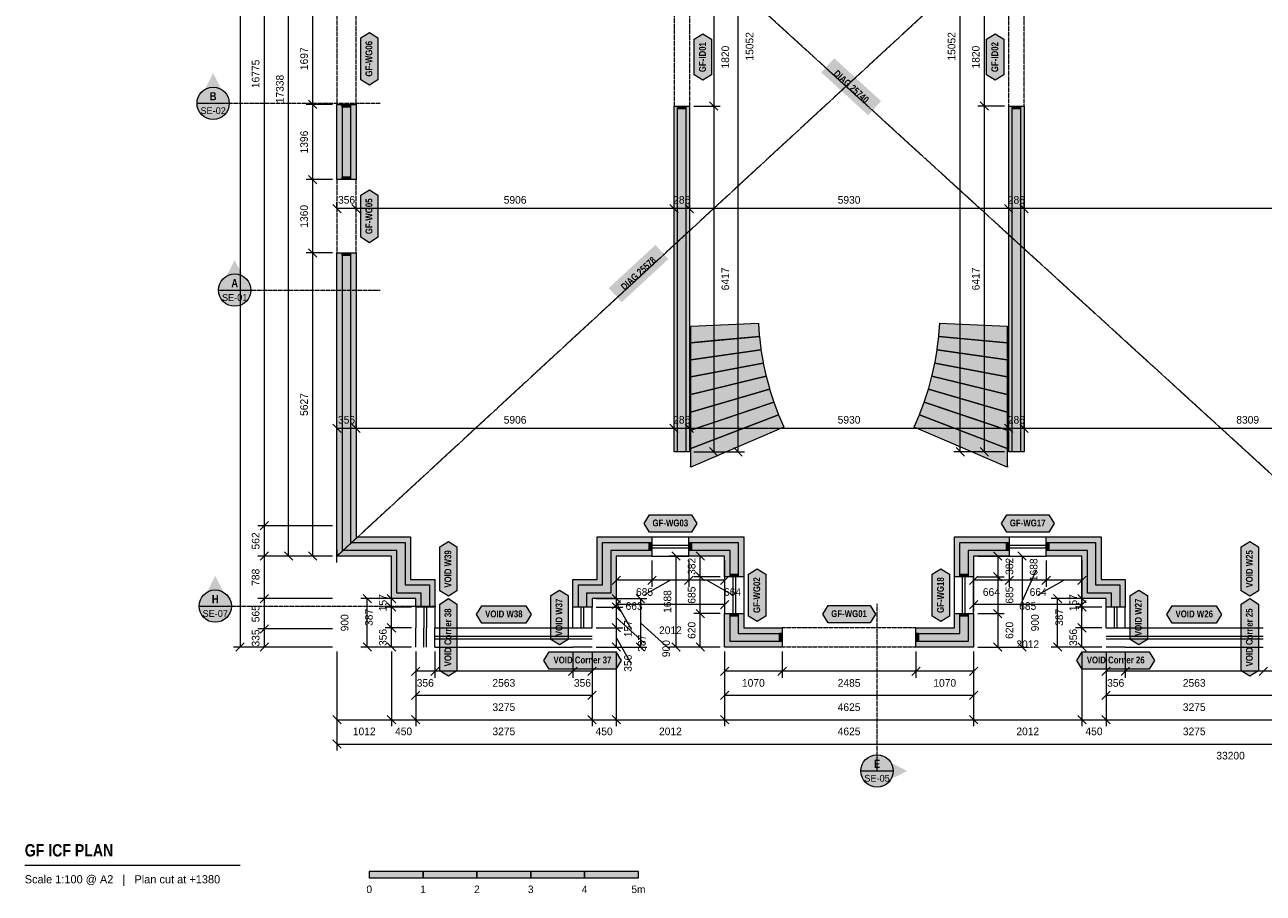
# Model space of a CAD drawing. Header units: millimetres. Extents: x -5835 to 39265, y -4604 to 35078.
# Tile 1 of 5: x -5835 to 17172, y -4604 to 11515. Entities that reach past the tile are written whole.
import ezdxf
from ezdxf.enums import TextEntityAlignment as Align

# ---------------------------------------------------------------- set-up
doc = ezdxf.new("R2010")
doc.units = ezdxf.units.MM
doc.linetypes.add('DASHED', pattern=[1.524, 1.27, -0.254])
for name, color, linetype in [('FILL-C_B2B2B5', 7, 'Continuous'), ('FILL-EPS', 7, 'Continuous'), ('FILL-INK', 7, 'Continuous'), ('FILL-RED', 7, 'Continuous'), ('FILL-TEAL_DK', 7, 'Continuous'), ('FILL-WHITE', 7, 'Continuous'), ('LINE-C_85297A', 7, 'Continuous'), ('LINE-C_85297A-DASH', 7, 'DASHED'), ('LINE-INK', 7, 'Continuous'), ('LINE-INK-DASH', 7, 'DASHED'), ('LINE-RED', 7, 'Continuous'), ('LINE-RED-DASH', 7, 'DASHED'), ('LINE-STEEL_GREY', 7, 'Continuous'), ('LINE-TEAL_DK', 7, 'Continuous'), ('TEXT-C_85297A', 7, 'Continuous'), ('TEXT-INK', 7, 'Continuous'), ('TEXT-RED', 7, 'Continuous'), ('TEXT-STEEL_GREY', 7, 'Continuous'), ('TEXT-TEAL_DK', 7, 'Continuous')]:
    doc.layers.add(name, color=color, linetype=linetype)
doc.styles.add('OpenSansCondensed-Bold', font='OpenSansCondensed-Bold.ttf')

msp = doc.modelspace()

# ---------------------------------------------------------------- hatches: boundary and pattern name
at = {"layer": 'FILL-C_B2B2B5', "true_color": 0xb2b2b5}
h = msp.add_hatch(color=253, dxfattribs=at)
h.dxf.hatch_style = 1
h.paths.add_polyline_path([(67, 8640), (67, 10036), (219, 10036), (219, 8640)])
h = msp.add_hatch(color=253, dxfattribs=at)
h.dxf.hatch_style = 1
h.paths.add_polyline_path([(6446, 10004), (6446, 3588), (6294, 3588), (6294, 10004)])
h = msp.add_hatch(color=253, dxfattribs=at)
h.dxf.hatch_style = 1
h.paths.add_polyline_path([(12510, 3588), (12510, 10005), (12662, 10005), (12662, 3588)])
h = msp.add_hatch(color=253, dxfattribs=at)
h.dxf.hatch_style = 1
h.paths.add_polyline_path([(1530, 708), (1530, 967), (1080, 967), (1080, 1755), (67, 1755), (67, 7280), (219, 7280), (219, 1907), (1232, 1907), (1232, 1119), (1682, 1119), (1682, 708)])
h = msp.add_hatch(color=253, dxfattribs=at)
h.dxf.hatch_style = 1
h.paths.add_polyline_path([(5816, 1755), (5052, 1755), (5052, 967), (4601, 967), (4601, 708), (4449, 708), (4449, 1119), (4899, 1119), (4899, 1907), (5816, 1907)])
h = msp.add_hatch(color=253, dxfattribs=at)
h.dxf.hatch_style = 1
h.paths.add_polyline_path([(7267, 1270), (7267, 1755), (6501, 1755), (6501, 1907), (7419, 1907), (7419, 1270)])
h = msp.add_hatch(color=253, dxfattribs=at)
h.dxf.hatch_style = 1
h.paths.add_polyline_path([(12454, 1755), (11689, 1755), (11689, 1271), (11537, 1271), (11537, 1907), (12454, 1907)])
h = msp.add_hatch(color=253, dxfattribs=at)
h.dxf.hatch_style = 1
h.paths.add_polyline_path([(13139, 1907), (14057, 1907), (14057, 1119), (14507, 1119), (14507, 708), (14355, 708), (14355, 967), (13905, 967), (13905, 1755), (13139, 1755)])
h = msp.add_hatch(color=253, dxfattribs=at)
h.dxf.hatch_style = 1
h.paths.add_polyline_path([(7419, 585), (7419, 219), (8235, 219), (8235, 67), (7267, 67), (7267, 585)])
h = msp.add_hatch(color=253, dxfattribs=at)
h.dxf.hatch_style = 1
h.paths.add_polyline_path([(11689, 586), (11689, 67), (10720, 67), (10720, 219), (11537, 219), (11537, 586)])
at = {"layer": 'FILL-EPS', "true_color": 0xccffff}
h = msp.add_hatch(color=7, dxfattribs=at)
h.dxf.hatch_style = 1
h.paths.add_polyline_path([(-35, 8640), (-35, 10036), (67, 10036), (67, 8640)])
h = msp.add_hatch(color=7, dxfattribs=at)
h.dxf.hatch_style = 1
h.paths.add_polyline_path([(321, 8640), (219, 8640), (219, 10036), (321, 10036)])
h = msp.add_hatch(color=7, dxfattribs=at)
h.dxf.hatch_style = 1
h.paths.add_polyline_path([(6294, 10004), (6294, 3588), (6446, 3588), (6446, 10004), (6513, 10004), (6513, 7126), (6513, 3588), (6355, 3588), (6227, 3588), (6227, 7010), (6227, 10004)])
h = msp.add_hatch(color=7, dxfattribs=at)
h.dxf.hatch_style = 1
h.paths.add_polyline_path([(12443, 3588), (12443, 10005), (12510, 10005), (12510, 3588)])
h = msp.add_hatch(color=7, dxfattribs=at)
h.dxf.hatch_style = 1
h.paths.add_polyline_path([(12662, 3588), (12662, 10005), (12729, 10005), (12729, 3588)])
h = msp.add_hatch(color=7, dxfattribs=at)
h.dxf.hatch_style = 1
h.paths.add_polyline_path([(1428, 708), (1428, 865), (978, 865), (978, 1653), (-35, 1653), (-35, 7280), (67, 7280), (67, 1755), (1080, 1755), (1080, 967), (1530, 967), (1530, 708)])
h = msp.add_hatch(color=7, dxfattribs=at)
h.dxf.hatch_style = 1
h.paths.add_polyline_path([(1334, 2009), (1334, 1221), (1784, 1221), (1784, 708), (1682, 708), (1682, 1119), (1232, 1119), (1232, 1907), (219, 1907), (219, 7280), (321, 7280), (321, 2009), (683, 2009), (978, 2009), (978, 2009)])
h = msp.add_hatch(color=7, dxfattribs=at)
h.dxf.hatch_style = 1
h.paths.add_polyline_path([(4798, 2009), (5816, 2009), (5816, 1907), (4899, 1907), (4899, 1119), (4449, 1119), (4449, 708), (4347, 708), (4347, 1221), (4798, 1221)])
h = msp.add_hatch(color=7, dxfattribs=at)
h.dxf.hatch_style = 1
h.paths.add_polyline_path([(7521, 1270), (7419, 1270), (7419, 1907), (6501, 1907), (6501, 2009), (7521, 2009)])
h = msp.add_hatch(color=7, dxfattribs=at)
h.dxf.hatch_style = 1
h.paths.add_polyline_path([(12454, 2009), (12454, 1907), (11537, 1907), (11537, 1271), (11435, 1271), (11435, 2009)])
h = msp.add_hatch(color=7, dxfattribs=at)
h.dxf.hatch_style = 1
h.paths.add_polyline_path([(13139, 2009), (14159, 2009), (14159, 1221), (14609, 1221), (14609, 708), (14507, 708), (14507, 1119), (14057, 1119), (14057, 1907), (13139, 1907)])
h = msp.add_hatch(color=7, dxfattribs=at)
h.dxf.hatch_style = 1
h.paths.add_polyline_path([(5816, 1653), (5153, 1653), (5153, 865), (4703, 865), (4703, 708), (4601, 708), (4601, 967), (5052, 967), (5052, 1755), (5816, 1755)])
h = msp.add_hatch(color=7, dxfattribs=at)
h.dxf.hatch_style = 1
h.paths.add_polyline_path([(7165, 1270), (7165, 1653), (6501, 1653), (6501, 1755), (7267, 1755), (7267, 1270)])
h = msp.add_hatch(color=7, dxfattribs=at)
h.dxf.hatch_style = 1
h.paths.add_polyline_path([(12454, 1653), (11791, 1653), (11791, 1271), (11689, 1271), (11689, 1755), (12454, 1755)])
h = msp.add_hatch(color=7, dxfattribs=at)
h.dxf.hatch_style = 1
h.paths.add_polyline_path([(13139, 1653), (13139, 1755), (13905, 1755), (13905, 967), (14355, 967), (14355, 708), (14253, 708), (14253, 865), (13803, 865), (13803, 1653)])
h = msp.add_hatch(color=7, dxfattribs=at)
h.dxf.hatch_style = 1
h.paths.add_polyline_path([(7165, 585), (7267, 585), (7267, 67), (8235, 67), (8235, -35), (7165, -35)])
h = msp.add_hatch(color=7, dxfattribs=at)
h.dxf.hatch_style = 1
h.paths.add_polyline_path([(7521, 585), (7521, 321), (8235, 321), (8235, 219), (7419, 219), (7419, 585)])
h = msp.add_hatch(color=7, dxfattribs=at)
h.dxf.hatch_style = 1
h.paths.add_polyline_path([(11435, 586), (11537, 586), (11537, 219), (10720, 219), (10720, 321), (11435, 321)])
h = msp.add_hatch(color=7, dxfattribs=at)
h.dxf.hatch_style = 1
h.paths.add_polyline_path([(11791, 586), (11791, -35), (10720, -35), (10720, 67), (11689, 67), (11689, 586)])
at = {"layer": 'FILL-INK', "true_color": 0x14141a}
h = msp.add_hatch(color=250, dxfattribs=at)
h.dxf.hatch_style = 1
h.paths.add_polyline_path([(565, -4322), (1565, -4322), (1565, -4202), (565, -4202)])
h = msp.add_hatch(color=250, dxfattribs=at)
h.dxf.hatch_style = 1
h.paths.add_polyline_path([(2565, -4322), (3565, -4322), (3565, -4202), (2565, -4202)])
h = msp.add_hatch(color=250, dxfattribs=at)
h.dxf.hatch_style = 1
h.paths.add_polyline_path([(4565, -4322), (5565, -4322), (5565, -4202), (4565, -4202)])
at = {"layer": 'FILL-RED', "true_color": 0xb81a1f}
h = msp.add_hatch(color=242, dxfattribs=at)
h.dxf.hatch_style = 1
h.paths.add_polyline_path([(-2335, 10617), (-2620, 10057), (-2050, 10057)])
h = msp.add_hatch(color=242, dxfattribs=at)
h.dxf.hatch_style = 1
h.paths.add_polyline_path([(-1935, 7149), (-2220, 6589), (-1650, 6589)])
h = msp.add_hatch(color=242, dxfattribs=at)
h.dxf.hatch_style = 1
h.paths.add_polyline_path([(-2296, 1284), (-2581, 724), (-2011, 724)])
h = msp.add_hatch(color=242, dxfattribs=at)
h.dxf.hatch_style = 1
h.paths.add_polyline_path([(10558, -2335), (9998, -2050), (9998, -2620)])
at = {"layer": 'FILL-TEAL_DK', "true_color": 0x006b5c}
h = msp.add_hatch(color=126, dxfattribs=at)
h.dxf.hatch_style = 1
h.paths.add_polyline_path([(63, 10036), (215, 10036), (215, 9986), (63, 9986)])
h = msp.add_hatch(color=126, dxfattribs=at)
h.dxf.hatch_style = 1
h.paths.add_polyline_path([(6294, 10005), (6446, 10005), (6446, 9955), (6294, 9955)])
h = msp.add_hatch(color=126, dxfattribs=at)
h.dxf.hatch_style = 1
h.paths.add_polyline_path([(12510, 10005), (12662, 10005), (12662, 9955), (12510, 9955)])
h = msp.add_hatch(color=126, dxfattribs=at)
h.dxf.hatch_style = 1
h.paths.add_polyline_path([(63, 8690), (215, 8690), (215, 8640), (63, 8640)])
h = msp.add_hatch(color=126, dxfattribs=at)
h.dxf.hatch_style = 1
h.paths.add_polyline_path([(63, 7280), (215, 7280), (215, 7230), (63, 7230)])
h = msp.add_hatch(color=126, dxfattribs=at)
h.dxf.hatch_style = 1
h.paths.add_polyline_path([(5766, 1907), (5816, 1907), (5816, 1755), (5766, 1755)])
h = msp.add_hatch(color=126, dxfattribs=at)
h.dxf.hatch_style = 1
h.paths.add_polyline_path([(6501, 1907), (6551, 1907), (6551, 1755), (6501, 1755)])
h = msp.add_hatch(color=126, dxfattribs=at)
h.dxf.hatch_style = 1
h.paths.add_polyline_path([(12404, 1907), (12454, 1907), (12454, 1755), (12404, 1755)])
h = msp.add_hatch(color=126, dxfattribs=at)
h.dxf.hatch_style = 1
h.paths.add_polyline_path([(13139, 1907), (13189, 1907), (13189, 1755), (13139, 1755)])
h = msp.add_hatch(color=126, dxfattribs=at)
h.dxf.hatch_style = 1
h.paths.add_polyline_path([(7267, 1320), (7419, 1320), (7419, 1270), (7267, 1270)])
h = msp.add_hatch(color=126, dxfattribs=at)
h.dxf.hatch_style = 1
h.paths.add_polyline_path([(11536, 1320), (11688, 1320), (11688, 1270), (11536, 1270)])
h = msp.add_hatch(color=126, dxfattribs=at)
h.dxf.hatch_style = 1
h.paths.add_polyline_path([(7267, 586), (7419, 586), (7419, 536), (7267, 536)])
h = msp.add_hatch(color=126, dxfattribs=at)
h.dxf.hatch_style = 1
h.paths.add_polyline_path([(11536, 586), (11688, 586), (11688, 536), (11536, 536)])
h = msp.add_hatch(color=126, dxfattribs=at)
h.dxf.hatch_style = 1
h.paths.add_polyline_path([(8185, 224), (8235, 224), (8235, 72), (8185, 72)])
h = msp.add_hatch(color=126, dxfattribs=at)
h.dxf.hatch_style = 1
h.paths.add_polyline_path([(10720, 224), (10770, 224), (10770, 72), (10720, 72)])
at = {"layer": 'FILL-WHITE', "true_color": 0xffffff}
h = msp.add_hatch(color=7, dxfattribs=at)
h.dxf.hatch_style = 1
h.paths.add_polyline_path([(567, 10395), (407, 10495), (407, 11274), (567, 11374), (727, 11274), (727, 10495)])
h = msp.add_hatch(color=7, dxfattribs=at)
h.dxf.hatch_style = 1
h.paths.add_polyline_path([(6763, 10484), (6603, 10584), (6603, 11246), (6763, 11346), (6923, 11246), (6923, 10584)])
h = msp.add_hatch(color=7, dxfattribs=at)
h.dxf.hatch_style = 1
h.paths.add_polyline_path([(12193, 10484), (12033, 10584), (12033, 11246), (12193, 11346), (12353, 11246), (12353, 10584)])
h = msp.add_hatch(color=7, dxfattribs=at)
h.dxf.hatch_style = 1
h.paths.add_polyline_path([(8961, 10631), (9833, 9836), (10073, 10099), (9201, 10894)])
h = msp.add_hatch(color=7, dxfattribs=at)
h.dxf.hatch_style = 1
h.paths.add_polyline_path([(-2035, 10057), (-2045, 10135), (-2075, 10207), (-2122, 10269), (-2185, 10317), (-2257, 10347), (-2335, 10357), (-2412, 10347), (-2485, 10317), (-2547, 10269), (-2594, 10207), (-2624, 10135), (-2635, 10057), (-2624, 9979), (-2594, 9907), (-2547, 9845), (-2485, 9797), (-2412, 9767), (-2335, 9757), (-2257, 9767), (-2185, 9797), (-2122, 9845), (-2075, 9907), (-2045, 9979)])
h = msp.add_hatch(color=7, dxfattribs=at)
h.dxf.hatch_style = 1
h.paths.add_polyline_path([(567, 7470), (407, 7570), (407, 8350), (567, 8450), (727, 8350), (727, 7570)])
h = msp.add_hatch(color=7, dxfattribs=at)
h.dxf.hatch_style = 1
h.paths.add_polyline_path([(5254, 6366), (6122, 7166), (5881, 7428), (5013, 6628)])
h = msp.add_hatch(color=7, dxfattribs=at)
h.dxf.hatch_style = 1
h.paths.add_polyline_path([(-1635, 6589), (-1645, 6667), (-1675, 6739), (-1722, 6801), (-1785, 6849), (-1857, 6879), (-1935, 6889), (-2012, 6879), (-2085, 6849), (-2147, 6801), (-2194, 6739), (-2224, 6667), (-2235, 6589), (-2224, 6511), (-2194, 6439), (-2147, 6377), (-2085, 6329), (-2012, 6299), (-1935, 6289), (-1857, 6299), (-1785, 6329), (-1722, 6377), (-1675, 6439), (-1645, 6511)])
h = msp.add_hatch(color=7, dxfattribs=at)
h.dxf.hatch_style = 1
h.paths.add_polyline_path([(6538, 5923), (7794, 5978), (7811, 5749), (7812, 5729), (7039, 5659), (6538, 5613), (6536, 5633), (6538, 5633)])
h = msp.add_hatch(color=7, dxfattribs=at)
h.dxf.hatch_style = 1
h.paths.add_polyline_path([(11145, 5749), (11162, 5978), (12418, 5923), (12418, 5633), (12420, 5633), (12418, 5613), (11144, 5729)])
h = msp.add_hatch(color=7, dxfattribs=at)
h.dxf.hatch_style = 1
h.paths.add_polyline_path([(6538, 5613), (7812, 5729), (7840, 5501), (7840, 5501), (7842, 5481), (6538, 5298), (6535, 5318), (6538, 5318)])
h = msp.add_hatch(color=7, dxfattribs=at)
h.dxf.hatch_style = 1
h.paths.add_polyline_path([(11114, 5481), (11116, 5501), (11116, 5501), (11144, 5729), (12418, 5613), (12418, 5318), (12421, 5318), (12418, 5298), (11244, 5463)])
h = msp.add_hatch(color=7, dxfattribs=at)
h.dxf.hatch_style = 1
h.paths.add_polyline_path([(6538, 5298), (7842, 5481), (7881, 5254), (7884, 5234), (6538, 4978), (6534, 4998), (6538, 4998)])
h = msp.add_hatch(color=7, dxfattribs=at)
h.dxf.hatch_style = 1
h.paths.add_polyline_path([(11072, 5234), (11075, 5254), (11114, 5481), (12418, 5298), (12418, 4998), (12422, 4998), (12418, 4978), (12418, 4978), (12418, 4978)])
h = msp.add_hatch(color=7, dxfattribs=at)
h.dxf.hatch_style = 1
h.paths.add_polyline_path([(6538, 4653), (6533, 4672), (6538, 4674), (6538, 4978), (7884, 5234), (7934, 5010), (7938, 4990), (7938, 4990), (7938, 4990), (6538, 4653)])
h = msp.add_hatch(color=7, dxfattribs=at)
h.dxf.hatch_style = 1
h.paths.add_polyline_path([(11018, 4990), (11022, 5010), (11072, 5234), (12418, 4978), (12418, 4674), (12423, 4672), (12418, 4653), (11244, 4936)])
h = msp.add_hatch(color=7, dxfattribs=at)
h.dxf.hatch_style = 1
h.paths.add_polyline_path([(6538, 4323), (6532, 4342), (6538, 4344), (6538, 4653), (7938, 4990), (7998, 4768), (7998, 4768), (8003, 4749)])
h = msp.add_hatch(color=7, dxfattribs=at)
h.dxf.hatch_style = 1
h.paths.add_polyline_path([(10953, 4749), (10958, 4768), (10958, 4768), (11018, 4990), (12418, 4653), (12418, 4344), (12424, 4342), (12418, 4323), (11400, 4619)])
h = msp.add_hatch(color=7, dxfattribs=at)
h.dxf.hatch_style = 1
h.paths.add_polyline_path([(6538, 3988), (6532, 4007), (6538, 4009), (6538, 4323), (8003, 4749), (8074, 4530), (8080, 4511), (7003, 4146)])
h = msp.add_hatch(color=7, dxfattribs=at)
h.dxf.hatch_style = 1
h.paths.add_polyline_path([(10876, 4511), (10882, 4530), (10953, 4749), (12418, 4323), (12418, 4009), (12424, 4007), (12418, 3988), (11777, 4205)])
h = msp.add_hatch(color=7, dxfattribs=at)
h.dxf.hatch_style = 1
h.paths.add_polyline_path([(6538, 3648), (6531, 3667), (6538, 3669), (6538, 3988), (8080, 4511), (8161, 4296), (8161, 4296), (8168, 4277)])
h = msp.add_hatch(color=7, dxfattribs=at)
h.dxf.hatch_style = 1
h.paths.add_polyline_path([(10788, 4277), (10795, 4296), (10795, 4296), (10876, 4511), (12418, 3988), (12418, 3669), (12425, 3667), (12418, 3648)])
h = msp.add_hatch(color=7, dxfattribs=at)
h.dxf.hatch_style = 1
h.paths.add_polyline_path([(6538, 3303), (6530, 3321), (6538, 3325), (6538, 3648), (8168, 4277), (8260, 4065), (8260, 4065), (8268, 4047)])
h = msp.add_hatch(color=7, dxfattribs=at)
h.dxf.hatch_style = 1
h.paths.add_polyline_path([(10696, 4065), (10696, 4065), (10788, 4277), (12418, 3648), (12418, 3325), (12426, 3321), (12418, 3303), (11465, 3713), (10688, 4047), (10688, 4047)])
h = msp.add_hatch(color=7, dxfattribs=at)
h.dxf.hatch_style = 1
h.paths.add_polyline_path([(5669, 2259), (5769, 2418), (6548, 2418), (6648, 2259), (6548, 2099), (5769, 2099)])
h = msp.add_hatch(color=7, dxfattribs=at)
h.dxf.hatch_style = 1
h.paths.add_polyline_path([(12307, 2259), (12407, 2418), (13186, 2418), (13286, 2259), (13186, 2099), (12407, 2099)])
h = msp.add_hatch(color=7, dxfattribs=at)
h.dxf.hatch_style = 1
h.paths.add_polyline_path([(2034, 907), (1874, 1007), (1874, 1822), (2034, 1922), (2194, 1822), (2194, 1007)])
h = msp.add_hatch(color=7, dxfattribs=at)
h.dxf.hatch_style = 1
h.paths.add_polyline_path([(16922, 907), (16762, 1007), (16762, 1823), (16922, 1923), (17082, 1823), (17082, 1007)])
h = msp.add_hatch(color=7, dxfattribs=at)
h.dxf.hatch_style = 1
h.paths.add_polyline_path([(7771, 438), (7611, 538), (7611, 1318), (7771, 1418), (7931, 1318), (7931, 538)])
h = msp.add_hatch(color=7, dxfattribs=at)
h.dxf.hatch_style = 1
h.paths.add_polyline_path([(11184, 438), (11024, 538), (11024, 1318), (11184, 1418), (11344, 1318), (11344, 538)])
h = msp.add_hatch(color=7, dxfattribs=at)
h.dxf.hatch_style = 1
h.paths.add_polyline_path([(-1996, 724), (-2006, 802), (-2036, 874), (-2084, 936), (-2146, 984), (-2218, 1014), (-2296, 1024), (-2373, 1014), (-2446, 984), (-2508, 936), (-2556, 874), (-2586, 802), (-2596, 724), (-2586, 646), (-2556, 574), (-2508, 512), (-2446, 464), (-2373, 434), (-2296, 424), (-2218, 434), (-2146, 464), (-2084, 512), (-2036, 574), (-2006, 646)])
h = msp.add_hatch(color=7, dxfattribs=at)
h.dxf.hatch_style = 1
h.paths.add_polyline_path([(4097, 7), (3937, 107), (3937, 923), (4097, 1023), (4257, 923), (4257, 107)])
h = msp.add_hatch(color=7, dxfattribs=at)
h.dxf.hatch_style = 1
h.paths.add_polyline_path([(14859, 7), (14699, 107), (14699, 923), (14859, 1023), (15019, 923), (15019, 107)])
h = msp.add_hatch(color=7, dxfattribs=at)
h.dxf.hatch_style = 1
h.paths.add_polyline_path([(2034, -576), (1874, -476), (1874, 763), (2034, 863), (2194, 763), (2194, -476)])
h = msp.add_hatch(color=7, dxfattribs=at)
h.dxf.hatch_style = 1
h.paths.add_polyline_path([(2557, 571), (2657, 731), (3473, 731), (3573, 571), (3473, 411), (2657, 411)])
h = msp.add_hatch(color=7, dxfattribs=at)
h.dxf.hatch_style = 1
h.paths.add_polyline_path([(8988, 576), (9088, 736), (9867, 736), (9967, 576), (9867, 416), (9088, 416)])
h = msp.add_hatch(color=7, dxfattribs=at)
h.dxf.hatch_style = 1
h.paths.add_polyline_path([(15382, 571), (15482, 731), (16298, 731), (16398, 571), (16298, 411), (15482, 411)])
h = msp.add_hatch(color=7, dxfattribs=at)
h.dxf.hatch_style = 1
h.paths.add_polyline_path([(16922, -576), (16762, -476), (16762, 763), (16922, 863), (17082, 763), (17082, -476)])
h = msp.add_hatch(color=7, dxfattribs=at)
h.dxf.hatch_style = 1
h.paths.add_polyline_path([(3805, -284), (3905, -124), (5145, -124), (5245, -284), (5145, -444), (3905, -444)])
h = msp.add_hatch(color=7, dxfattribs=at)
h.dxf.hatch_style = 1
h.paths.add_polyline_path([(13711, -284), (13811, -124), (15051, -124), (15151, -284), (15051, -444), (13811, -444)])
h = msp.add_hatch(color=7, dxfattribs=at)
h.dxf.hatch_style = 1
h.paths.add_polyline_path([(10298, -2335), (10288, -2257), (10258, -2185), (10210, -2122), (10148, -2075), (10076, -2045), (9998, -2035), (9920, -2045), (9848, -2075), (9786, -2122), (9738, -2185), (9708, -2257), (9698, -2335), (9708, -2412), (9738, -2485), (9786, -2547), (9848, -2594), (9920, -2624), (9998, -2635), (10076, -2624), (10148, -2594), (10210, -2547), (10258, -2485), (10288, -2412)])
h = msp.add_hatch(color=7, dxfattribs=at)
h.dxf.hatch_style = 1
h.paths.add_polyline_path([(1565, -4322), (2565, -4322), (2565, -4202), (1565, -4202)])
h = msp.add_hatch(color=7, dxfattribs=at)
h.dxf.hatch_style = 1
h.paths.add_polyline_path([(3565, -4322), (4565, -4322), (4565, -4202), (3565, -4202)])

# ---------------------------------------------------------------- linework, layer by layer
at = {"layer": 'LINE-C_85297A', "lineweight": 5}
msp.add_line((-39, 1533), (-30, 1773), dxfattribs=at)
at = {"layer": 'LINE-C_85297A-DASH', "lineweight": 5}
for p, q in [((-35, 1653), (18770, 18991)), ((-35, 18991), (18991, 1653))]:
    msp.add_line(p, q, dxfattribs=at)
at = {"layer": 'LINE-INK', "lineweight": 5}
for p, q in [((-1835, 31591), (-1835, -35)), ((-1385, 31591), (-1385, -35)), ((-935, 1653), (-935, 18991)), ((-485, 1653), (-485, 18991)), ((6963, 18640), (6963, 3588)), ((7413, 18640), (7413, 3588)), ((11543, 3588), (11543, 18640)), ((11993, 3588), (11993, 18640)), ((-115, 10036), (-605, 10036)), ((-407, 9958), (-562, 10114)), ((6593, 10005), (7083, 10005)), ((6885, 10083), (7041, 9927)), ((12363, 10005), (11873, 10005)), ((12071, 9927), (11915, 10083)), ((-115, 8640), (-605, 8640)), ((-407, 8562), (-562, 8718)), ((43, 8026), (-112, 8181)), ((-35, 8104), (-35, 8224)), ((33166, 8104), (-35, 8104)), ((399, 8026), (243, 8181)), ((321, 8104), (321, 8224)), ((6305, 8026), (6149, 8181)), ((6227, 8104), (6227, 8224)), ((6591, 8026), (6435, 8181)), ((6513, 8104), (6513, 8224)), ((12521, 8026), (12365, 8181)), ((12443, 8104), (12443, 8224)), ((12807, 8026), (12651, 8181)), ((12729, 8104), (12729, 8224)), ((-115, 7280), (-605, 7280)), ((-407, 7202), (-562, 7358)), ((-35, 4022), (-35, 4142)), ((321, 4022), (321, 4142)), ((6227, 4022), (6227, 4142)), ((6513, 4022), (6513, 4142)), ((12443, 4022), (12443, 4142)), ((12729, 4022), (12729, 4142)), ((43, 3944), (-112, 4099)), ((33166, 4022), (-35, 4022)), ((399, 3944), (243, 4099)), ((6305, 3944), (6149, 4099)), ((6591, 3944), (6435, 4099)), ((12521, 3944), (12365, 4099)), ((12807, 3944), (12651, 4099)), ((6593, 3588), (7083, 3588)), ((6593, 3588), (7533, 3588)), ((6885, 3666), (7041, 3510)), ((7335, 3666), (7491, 3510)), ((12363, 3588), (11423, 3588)), ((11621, 3510), (11465, 3666)), ((12363, 3588), (11873, 3588)), ((12071, 3510), (11915, 3666)), ((-115, 2215), (-1505, 2215)), ((-1307, 2293), (-1462, 2138)), ((5816, 2009), (6501, 2009)), ((5816, 1856), (6501, 1856)), ((12454, 2009), (13139, 2009)), ((12454, 1856), (13139, 1856)), ((-115, 1653), (-1505, 1653)), ((-1307, 1731), (-1462, 1575)), ((-115, 1653), (-1055, 1653)), ((-857, 1575), (-1012, 1731)), ((-115, 1653), (-605, 1653)), ((-407, 1575), (-562, 1731)), ((5816, 1806), (6501, 1806)), ((5816, 1653), (6501, 1653)), ((7085, 1653), (6145, 1653)), ((6343, 1575), (6188, 1731)), ((6265, -35), (6265, 1653)), ((7085, 1653), (6595, 1653)), ((6793, 1575), (6638, 1731)), ((6715, -35), (6715, 1653)), ((11871, 1653), (12361, 1653)), ((11871, 1653), (12811, 1653)), ((12163, 1731), (12318, 1575)), ((12241, 1653), (12241, -35)), ((12454, 1806), (13139, 1806)), ((12454, 1653), (13139, 1653)), ((12613, 1731), (12768, 1575)), ((12691, 1653), (12691, -35)), ((5153, 1573), (5153, 1083)), ((5153, 1573), (5153, 633)), ((5816, 1573), (5816, 1083)), ((6501, 1573), (6501, 1083)), ((7165, 1573), (7165, 1083)), ((7165, 1573), (7165, 633)), ((11791, 1573), (11791, 1083)), ((11791, 1573), (11791, 633)), ((12454, 1573), (12454, 1083)), ((12691, 809), (12958, 1399)), ((13139, 1573), (13139, 1083)), ((13803, 1573), (13803, 1083)), ((13803, 1573), (13803, 633)), ((5231, 1281), (5075, 1125)), ((7165, 1203), (5153, 1203)), ((6159, 1203), (5679, 935)), ((5894, 1281), (5738, 1125)), ((6579, 1281), (6423, 1125)), ((7085, 1271), (6595, 1271)), ((6793, 1193), (6638, 1348)), ((6833, 1203), (7313, 935)), ((7243, 1281), (7088, 1125)), ((7165, 1270), (7165, 586)), ((7318, 1270), (7318, 586)), ((7368, 1270), (7368, 586)), ((7521, 1270), (7521, 586)), ((11434, 586), (11434, 1270)), ((11587, 586), (11587, 1270)), ((11637, 586), (11637, 1270)), ((11868, 1281), (11713, 1125)), ((11790, 586), (11790, 1270)), ((13803, 1203), (11791, 1203)), ((11871, 1271), (12361, 1271)), ((12163, 1348), (12318, 1193)), ((12532, 1281), (12376, 1125)), ((13471, 1203), (12991, 935)), ((13217, 1281), (13061, 1125)), ((13881, 1281), (13725, 1125)), ((-1307, 943), (-1462, 788)), ((606, 788), (450, 943)), ((1056, 788), (900, 943)), ((5075, 943), (5231, 788)), ((5525, 943), (5681, 788)), ((13431, 788), (13275, 943)), ((13881, 788), (13725, 943)), ((-115, 865), (-1505, 865)), ((1348, 865), (408, 865)), ((528, -35), (528, 865)), ((1348, 865), (858, 865)), ((1348, 708), (858, 708)), ((1056, 630), (900, 786)), ((978, -35), (978, 865)), ((1428, 708), (1428, 321)), ((1581, 708), (1581, 321)), ((1631, 708), (1631, 321)), ((1784, 708), (1784, 321)), ((4347, 321), (4347, 708)), ((4500, 321), (4500, 708)), ((4550, 321), (4550, 708)), ((4703, 321), (4703, 708)), ((4783, 865), (5273, 865)), ((4783, 865), (5723, 865)), ((4783, 708), (5273, 708)), ((5231, 831), (5075, 675)), ((5075, 786), (5231, 631)), ((5153, 865), (5153, -35)), ((5153, 787), (5421, 307)), ((7165, 753), (5153, 753)), ((5603, 865), (5603, -35)), ((7243, 831), (7088, 675)), ((11868, 831), (11713, 675)), ((13803, 753), (11791, 753)), ((14173, 865), (13233, 865)), ((13353, -35), (13353, 865)), ((14173, 865), (13683, 865)), ((14173, 708), (13683, 708)), ((13881, 831), (13725, 675)), ((13881, 631), (13725, 786)), ((13803, -35), (13803, 865)), ((14253, 321), (14253, 708)), ((14406, 321), (14406, 708)), ((14456, 321), (14456, 708)), ((14609, 321), (14609, 708)), ((5153, 515), (5681, 35)), ((7085, 586), (6595, 586)), ((6793, 508), (6638, 663)), ((11871, 586), (12361, 586)), ((12163, 663), (12318, 508)), ((-115, 300), (-1505, 300)), ((-1307, 378), (-1462, 223)), ((1348, 321), (858, 321)), ((1056, 243), (900, 399)), ((1428, -35), (1428, 321)), ((1581, -35), (1581, 321)), ((1631, -35), (1631, 321)), ((1784, 321), (4347, 321)), ((1784, -35), (1784, 321)), ((4347, 321), (4703, 321)), ((4783, 321), (5273, 321)), ((5075, 399), (5231, 244)), ((5603, 415), (6131, -64)), ((14173, 321), (13683, 321)), ((13881, 243), (13725, 399)), ((14253, 321), (14609, 321)), ((14609, 321), (17172, 321)), ((-1757, 43), (-1912, -112)), ((-1307, 43), (-1462, -112)), ((606, -112), (450, 43)), ((1056, -112), (900, 43)), ((1784, 168), (4347, 168)), ((1784, 118), (4347, 118)), ((4347, 168), (4703, 168)), ((4347, 118), (4703, 118)), ((5075, 43), (5231, -112)), ((5153, 143), (5421, -336)), ((5525, 43), (5681, -112)), ((6343, -112), (6188, 43)), ((6793, -112), (6638, 43)), ((12163, 43), (12318, -112)), ((12613, 43), (12768, -112)), ((13431, -112), (13275, 43)), ((13881, -112), (13725, 43)), ((14253, 168), (14609, 168)), ((14253, 118), (14609, 118)), ((14609, 168), (17172, 168)), ((14609, 118), (17172, 118)), ((-115, -35), (-1955, -35)), ((-115, -35), (-1505, -35)), ((-35, -115), (-35, -1505)), ((-35, -115), (-35, -1955)), ((1348, -35), (408, -35)), ((1348, -35), (858, -35)), ((978, -115), (978, -1505)), ((1428, -115), (1428, -605)), ((1428, -115), (1428, -1055)), ((1428, -115), (1428, -1505)), ((1784, -35), (4347, -35)), ((1784, -115), (1784, -605)), ((4347, -34), (4703, -34)), ((4347, -115), (4347, -605)), ((4703, -115), (4703, -605)), ((4703, -115), (4703, -1055)), ((4703, -115), (4703, -1505)), ((4783, -35), (5273, -35)), ((4783, -35), (5723, -35)), ((5153, -115), (5153, -1505)), ((7085, -35), (6145, -35)), ((7085, -35), (6595, -35)), ((7165, -115), (7165, -605)), ((7165, -115), (7165, -1055)), ((7165, -115), (7165, -1505)), ((8235, -115), (8235, -605)), ((10720, -115), (10720, -605)), ((11790, -115), (11790, -1505)), ((11791, -115), (11791, -605)), ((11791, -115), (11791, -1055)), ((11871, -35), (12361, -35)), ((11871, -35), (12811, -35)), ((14173, -35), (13233, -35)), ((14173, -35), (13683, -35)), ((13803, -115), (13803, -1505)), ((14253, -34), (14609, -34)), ((14253, -115), (14253, -605)), ((14253, -115), (14253, -1055)), ((14253, -115), (14253, -1505)), ((14609, -35), (17172, -35)), ((14609, -115), (14609, -605)), ((1506, -407), (1350, -562)), ((1862, -407), (1706, -562)), ((4425, -407), (4269, -562)), ((4781, -407), (4625, -562)), ((7243, -407), (7088, -562)), ((8313, -407), (8157, -562)), ((10798, -407), (10642, -562)), ((11868, -407), (11713, -562)), ((14331, -407), (14175, -562)), ((14687, -407), (14531, -562)), ((17250, -407), (17094, -562)), ((4703, -485), (1428, -485)), ((11791, -485), (7165, -485)), ((17528, -485), (14253, -485)), ((1506, -857), (1350, -1012)), ((4781, -857), (4625, -1012)), ((7243, -857), (7088, -1012)), ((11868, -857), (11713, -1012)), ((14331, -857), (14175, -1012)), ((4703, -935), (1428, -935)), ((11791, -935), (7165, -935)), ((17528, -935), (14253, -935)), ((-112, -1307), (43, -1462)), ((900, -1307), (1056, -1462)), ((1350, -1307), (1506, -1462)), ((4625, -1307), (4781, -1462)), ((5075, -1307), (5231, -1462)), ((7088, -1307), (7243, -1462)), ((11713, -1307), (11868, -1462)), ((13725, -1307), (13881, -1462)), ((14175, -1307), (14331, -1462)), ((-35, -1385), (33166, -1385)), ((-112, -1757), (43, -1912)), ((-35, -1835), (33166, -1835)), ((-5835, -4082), (-1835, -4082))]:
    msp.add_line(p, q, dxfattribs=at)
for points in [[(321, 10036), (321, 8640), (-35, 8640), (-35, 10036)], [(6227, 10004), (6513, 10004), (6513, 7126), (6513, 3588), (6355, 3588), (6227, 3588), (6227, 7010)], [(12729, 3588), (12443, 3588), (12443, 10005), (12729, 10005)], [(978, 2009), (1334, 2009), (1334, 1221), (1784, 1221), (1784, 708), (1428, 708), (1428, 865), (978, 865), (978, 1653), (-35, 1653), (-35, 7280), (321, 7280), (321, 2009), (683, 2009), (978, 2009)], [(6538, 5923), (7794, 5978), (7811, 5749), (7812, 5729), (7039, 5659), (6538, 5613), (6538, 5613), (6538, 5613), (6536, 5633), (6538, 5633)], [(11145, 5749), (11162, 5978), (12418, 5923), (12418, 5633), (12420, 5633), (12418, 5613), (11144, 5729), (11144, 5729)], [(6538, 5613), (7812, 5729), (7840, 5501), (7840, 5501), (7842, 5481), (6538, 5298), (6535, 5318), (6538, 5318)], [(11114, 5481), (11116, 5501), (11116, 5501), (11144, 5729), (12418, 5613), (12418, 5318), (12421, 5318), (12418, 5298), (11244, 5463)], [(6538, 5298), (7842, 5481), (7881, 5254), (7884, 5234), (7884, 5234), (6538, 4978), (6538, 4978), (6538, 4978), (6538, 4978), (6534, 4998), (6538, 4998)], [(11072, 5234), (11072, 5234), (11075, 5254), (11075, 5254), (11114, 5481), (11114, 5481), (11114, 5481), (11114, 5481), (12418, 5298), (12418, 4998), (12422, 4998), (12418, 4978), (12418, 4978), (12418, 4978), (12418, 4978)], [(6538, 4653), (6538, 4653), (6533, 4672), (6538, 4674), (6538, 4978), (7884, 5234), (7934, 5010), (7938, 4990), (7938, 4990), (7938, 4990), (6538, 4653), (6538, 4653)], [(11018, 4990), (11022, 5010), (11072, 5234), (11072, 5234), (11072, 5234), (11072, 5234), (12418, 4978), (12418, 4674), (12423, 4672), (12418, 4653), (11244, 4936)], [(6538, 4323), (6532, 4342), (6538, 4344), (6538, 4653), (7938, 4990), (7998, 4768), (7998, 4768), (8003, 4749)], [(10953, 4749), (10958, 4768), (10958, 4768), (11018, 4990), (12418, 4653), (12418, 4344), (12424, 4342), (12418, 4323), (11400, 4619)], [(6538, 3988), (6538, 3988), (6538, 3988), (6532, 4007), (6538, 4009), (6538, 4323), (8003, 4749), (8074, 4530), (8074, 4530), (8080, 4511), (7003, 4146), (6538, 3988)], [(10876, 4511), (10882, 4530), (10953, 4749), (10953, 4749), (12418, 4323), (12418, 4009), (12424, 4007), (12418, 3988), (11777, 4205)], [(12418, 4653), (12418, 4653), (12418, 4653)], [(6538, 3648), (6531, 3667), (6538, 3669), (6538, 3988), (8080, 4511), (8161, 4296), (8161, 4296), (8168, 4277)], [(10788, 4277), (10795, 4296), (10795, 4296), (10876, 4511), (12418, 3988), (12418, 3669), (12425, 3667), (12418, 3648)], [(6538, 3303), (6530, 3321), (6538, 3325), (6538, 3648), (8168, 4277), (8260, 4065), (8260, 4065), (8268, 4047)], [(10696, 4065), (10696, 4065), (10788, 4277), (12418, 3648), (12418, 3325), (12426, 3321), (12418, 3303), (11465, 3713), (10688, 4047), (10688, 4047)], [(12418, 3988), (12418, 3988), (12418, 3988)], [(4798, 1221), (4798, 2009), (5816, 2009), (5816, 1653), (5153, 1653), (5153, 865), (4703, 865), (4703, 708), (4347, 708), (4347, 1221)], [(7521, 2009), (7521, 1270), (7165, 1270), (7165, 1653), (6501, 1653), (6501, 2009)], [(11435, 2009), (12454, 2009), (12454, 1653), (11791, 1653), (11791, 1271), (11435, 1271)], [(13803, 1653), (13139, 1653), (13139, 2009), (14159, 2009), (14159, 1221), (14609, 1221), (14609, 708), (14253, 708), (14253, 865), (13803, 865)], [(7165, -35), (7165, 585), (7521, 585), (7521, 321), (8235, 321), (8235, -35)], [(11435, 321), (11435, 586), (11791, 586), (11791, -35), (10720, -35), (10720, 321)], [(565, -4322), (1565, -4322), (1565, -4202), (565, -4202)], [(1565, -4322), (2565, -4322), (2565, -4202), (1565, -4202)], [(2565, -4322), (3565, -4322), (3565, -4202), (2565, -4202)], [(3565, -4322), (4565, -4322), (4565, -4202), (3565, -4202)], [(4565, -4322), (5565, -4322), (5565, -4202), (4565, -4202)]]:
    msp.add_lwpolyline(points, close=True, dxfattribs=at)
at = {"layer": 'LINE-INK-DASH', "lineweight": 5}
for p, q in [((6227, 11825), (6227, 10005)), ((6513, 11825), (6513, 10005)), ((12443, 10005), (12443, 11825)), ((12729, 10005), (12729, 11825)), ((-39, 11733), (-39, 10036)), ((317, 11733), (317, 10036)), ((-39, 8640), (-39, 7280)), ((317, 8640), (317, 7280)), ((8235, 326), (10720, 326)), ((8235, -30), (10720, -30))]:
    msp.add_line(p, q, dxfattribs=at)
at = {"layer": 'LINE-RED', "lineweight": 5}
for p, q in [((-2635, 10057), (-2035, 10057)), ((-2235, 6589), (-1635, 6589)), ((-2596, 724), (-1996, 724)), ((9698, -2335), (10298, -2335))]:
    msp.add_line(p, q, dxfattribs=at)
for centre in [(-2335, 10057), (-1935, 6589), (-2296, 724), (9998, -2335)]:
    msp.add_circle(centre, 300, dxfattribs=at)
at = {"layer": 'LINE-RED-DASH', "lineweight": 5}
for p, q in [((-2335, 10057), (765, 10057)), ((-1935, 6589), (765, 6589)), ((-2296, 724), (1804, 724)), ((9998, -2335), (9998, 765))]:
    msp.add_line(p, q, dxfattribs=at)
at = {"layer": 'LINE-STEEL_GREY', "lineweight": 5}
for points in [[(67, 8640), (67, 10036), (219, 10036), (219, 8640)], [(6446, 10004), (6446, 3588), (6294, 3588), (6294, 10004)], [(12510, 3588), (12510, 10005), (12662, 10005), (12662, 3588)], [(1530, 708), (1530, 967), (1080, 967), (1080, 1755), (67, 1755), (67, 7280), (219, 7280), (219, 1907), (1232, 1907), (1232, 1119), (1682, 1119), (1682, 708)], [(5816, 1755), (5052, 1755), (5052, 967), (4601, 967), (4601, 708), (4449, 708), (4449, 1119), (4899, 1119), (4899, 1907), (5816, 1907)], [(7267, 1270), (7267, 1755), (6501, 1755), (6501, 1907), (7419, 1907), (7419, 1270)], [(12454, 1755), (11689, 1755), (11689, 1271), (11537, 1271), (11537, 1907), (12454, 1907)], [(13139, 1907), (14057, 1907), (14057, 1119), (14507, 1119), (14507, 708), (14355, 708), (14355, 967), (13905, 967), (13905, 1755), (13139, 1755)], [(7419, 585), (7419, 219), (8235, 219), (8235, 67), (7267, 67), (7267, 585)], [(11689, 586), (11689, 67), (10720, 67), (10720, 219), (11537, 219), (11537, 586)]]:
    msp.add_lwpolyline(points, close=True, dxfattribs=at)
at = {"layer": 'LINE-TEAL_DK', "lineweight": 5}
for points in [[(567, 10395), (407, 10495), (407, 11274), (567, 11374), (727, 11274), (727, 10495)], [(6763, 10484), (6603, 10584), (6603, 11246), (6763, 11346), (6923, 11246), (6923, 10584)], [(12193, 10484), (12033, 10584), (12033, 11246), (12193, 11346), (12353, 11246), (12353, 10584)], [(63, 10036), (215, 10036), (215, 9986), (63, 9986)], [(6294, 10005), (6446, 10005), (6446, 9955), (6294, 9955)], [(12510, 10005), (12662, 10005), (12662, 9955), (12510, 9955)], [(63, 8690), (215, 8690), (215, 8640), (63, 8640)], [(567, 7470), (407, 7570), (407, 8350), (567, 8450), (727, 8350), (727, 7570)], [(63, 7280), (215, 7280), (215, 7230), (63, 7230)], [(5669, 2259), (5769, 2418), (6548, 2418), (6648, 2259), (6548, 2099), (5769, 2099)], [(12307, 2259), (12407, 2418), (13186, 2418), (13286, 2259), (13186, 2099), (12407, 2099)], [(2034, 907), (1874, 1007), (1874, 1822), (2034, 1922), (2194, 1822), (2194, 1007)], [(5766, 1907), (5816, 1907), (5816, 1755), (5766, 1755)], [(6501, 1907), (6551, 1907), (6551, 1755), (6501, 1755)], [(12404, 1907), (12454, 1907), (12454, 1755), (12404, 1755)], [(13139, 1907), (13189, 1907), (13189, 1755), (13139, 1755)], [(16922, 907), (16762, 1007), (16762, 1823), (16922, 1923), (17082, 1823), (17082, 1007)], [(7771, 438), (7611, 538), (7611, 1318), (7771, 1418), (7931, 1318), (7931, 538)], [(11184, 438), (11024, 538), (11024, 1318), (11184, 1418), (11344, 1318), (11344, 538)], [(7267, 1320), (7419, 1320), (7419, 1270), (7267, 1270)], [(11536, 1320), (11688, 1320), (11688, 1270), (11536, 1270)], [(4097, 7), (3937, 107), (3937, 923), (4097, 1023), (4257, 923), (4257, 107)], [(14859, 7), (14699, 107), (14699, 923), (14859, 1023), (15019, 923), (15019, 107)], [(2034, -576), (1874, -476), (1874, 763), (2034, 863), (2194, 763), (2194, -476)], [(2557, 571), (2657, 731), (3473, 731), (3573, 571), (3473, 411), (2657, 411)], [(8988, 576), (9088, 736), (9867, 736), (9967, 576), (9867, 416), (9088, 416)], [(15382, 571), (15482, 731), (16298, 731), (16398, 571), (16298, 411), (15482, 411)], [(16922, -576), (16762, -476), (16762, 763), (16922, 863), (17082, 763), (17082, -476)], [(7267, 586), (7419, 586), (7419, 536), (7267, 536)], [(11536, 586), (11688, 586), (11688, 536), (11536, 536)], [(8185, 224), (8235, 224), (8235, 72), (8185, 72)], [(10720, 224), (10770, 224), (10770, 72), (10720, 72)], [(3805, -284), (3905, -124), (5145, -124), (5245, -284), (5145, -444), (3905, -444)], [(13711, -284), (13811, -124), (15051, -124), (15151, -284), (15051, -444), (13811, -444)]]:
    msp.add_lwpolyline(points, close=True, dxfattribs=at)

# ---------------------------------------------------------------- texts
at = {"layer": 'TEXT-C_85297A', "style": 'OpenSansCondensed-Bold'}
for s, rotation, p in [('DIAG 25740', -42.343, (9478, 10322)), ('DIAG 25578', 42.6752, (5607, 6854))]:
    msp.add_text(s, height=127, rotation=rotation, dxfattribs=at).set_placement(p, align=Align.CENTER)
at = {"layer": 'TEXT-INK'}
for s, rotation, p in [('15052', 90.0015, (7700, 11114)), ('15052', 90, (11453, 11114)), ('1697', 90, (-575, 10885)), ('1820', 90.0015, (7250, 10915)), ('1820', 90, (11903, 10915)), ('16775', 90, (-1475, 10603)), ('17338', 90, (-1025, 10322)), ('1396', 90, (-575, 9338)), ('1360', 90, (-575, 7960)), ('6417', 90.0015, (7250, 6797)), ('6417', 90, (11903, 6797)), ('5627', 90, (-575, 4466)), ('562', 90, (-1475, 1934)), ('382', 90, (6625, 1462)), ('382', 90, (12528, 1462)), ('788', 90, (-1475, 1259)), ('1688', 90, (12978, 1399)), ('157', 90, (888, 787)), ('1688', 90, (6175, 809)), ('685', 90, (6625, 928)), ('685', 90, (12528, 928)), ('157', 90, (13713, 787)), ('565', 90, (-1475, 583)), ('900', 90, (178, 415)), ('387', 90, (628, 515)), ('900', 90, (13003, 415)), ('387', 90, (13453, 515)), ('335', 90, (-1475, 133)), ('356', 90, (888, 143)), ('157', 90, (5441, 307)), ('620', 90, (6625, 275)), ('620', 90, (12528, 275)), ('356', 90, (13713, 143)), ('387', 90, (5701, 35)), ('900', 90, (6151, -64)), ('356', 90, (5441, -336))]:
    msp.add_text(s, height=142.2, rotation=rotation, dxfattribs=at).set_placement(p, align=Align.CENTER)
for s, height, p in [('356', 142.2, (143, 8194)), ('5906', 142.2, (3274, 8194)), ('286', 142.2, (6370, 8194)), ('5930', 142.2, (9478, 8194)), ('286', 142.2, (12586, 8194)), ('356', 142.2, (143, 4112)), ('5906', 142.2, (3274, 4112)), ('286', 142.2, (6370, 4112)), ('5930', 142.2, (9478, 4112)), ('286', 142.2, (12586, 4112)), ('8309', 142.2, (16883, 4112)), ('685', 142.2, (5679, 915)), ('664', 142.2, (7313, 915)), ('664', 142.2, (12122, 915)), ('664', 142.2, (12991, 915)), ('663', 142.2, (5485, 655)), ('685', 142.2, (12797, 655)), ('2012', 142.2, (6159, 205)), ('2012', 142.2, (12797, -55)), ('356', 142.2, (1606, -772)), ('2563', 142.2, (3065, -772)), ('356', 142.2, (4525, -772)), ('1070', 142.2, (7700, -772)), ('2485', 142.2, (9478, -772)), ('1070', 142.2, (11255, -772)), ('356', 142.2, (14431, -772)), ('2563', 142.2, (15890, -772)), ('3275', 142.2, (3065, -1222)), ('4625', 142.2, (9478, -1222)), ('3275', 142.2, (15890, -1222)), ('1012', 142.2, (472, -1672)), ('450', 142.2, (1203, -1672)), ('3275', 142.2, (3065, -1672)), ('450', 142.2, (4928, -1672)), ('2012', 142.2, (6159, -1672)), ('4625', 142.2, (9478, -1672)), ('2012', 142.2, (12797, -1672)), ('450', 142.2, (14028, -1672)), ('3275', 142.2, (15890, -1672)), ('33200', 142.2, (16565, -2122)), ('0', 140, (565, -4602)), ('1', 140, (1565, -4602)), ('2', 140, (2565, -4602)), ('3', 140, (3565, -4602)), ('4', 140, (4565, -4602)), ('5m', 139.7, (5565, -4602))]:
    msp.add_text(s, height=height, dxfattribs=at).set_placement(p, align=Align.CENTER)
at = {"layer": 'TEXT-INK', "style": 'OpenSansCondensed-Bold'}
msp.add_text('GF ICF PLAN', height=228.6, dxfattribs=at).set_placement((-5835, -3922))
at = {"layer": 'TEXT-RED', "style": 'OpenSansCondensed-Bold'}
for s, p in [('B', (-2335, 10112)), ('A', (-1935, 6644)), ('H', (-2296, 779)), ('E', (9998, -2280))]:
    msp.add_text(s, height=152, dxfattribs=at).set_placement(p, align=Align.CENTER)
at = {"layer": 'TEXT-RED'}
for s, p in [('SE-02', (-2335, 9857)), ('SE-01', (-1935, 6389)), ('SE-07', (-2296, 524)), ('SE-05', (9998, -2535))]:
    msp.add_text(s, height=127, dxfattribs=at).set_placement(p, align=Align.CENTER)
at = {"layer": 'TEXT-STEEL_GREY'}
msp.add_text('Scale 1:100 @ A2   |   Plan cut at +1380', height=152.4, dxfattribs=at).set_placement((-5835, -4422))
at = {"layer": 'TEXT-TEAL_DK', "style": 'OpenSansCondensed-Bold'}
for s, p in [('GF-WG06', (622, 10884)), ('GF-ID01', (6818, 10915)), ('GF-ID02', (12248, 10915)), ('GF-WG05', (622, 7960)), ('VOID W39', (2089, 1414)), ('VOID W25', (16977, 1415)), ('GF-WG02', (7826, 928)), ('GF-WG18', (11239, 928)), ('VOID Corner 38', (2089, 143)), ('VOID W37', (4152, 515)), ('VOID W27', (14914, 515)), ('VOID Corner 25', (16977, 143))]:
    msp.add_text(s, height=127, rotation=90, dxfattribs=at).set_placement(p, align=Align.CENTER)
for s, p in [('GF-WG03', (6158, 2204)), ('GF-WG17', (12796, 2204)), ('VOID W38', (3065, 516)), ('GF-WG01', (9478, 521)), ('VOID W26', (15890, 516)), ('VOID Corner 37', (4525, -339)), ('VOID Corner 26', (14431, -339))]:
    msp.add_text(s, height=127, dxfattribs=at).set_placement(p, align=Align.CENTER)

doc.saveas('drawing.dxf')
